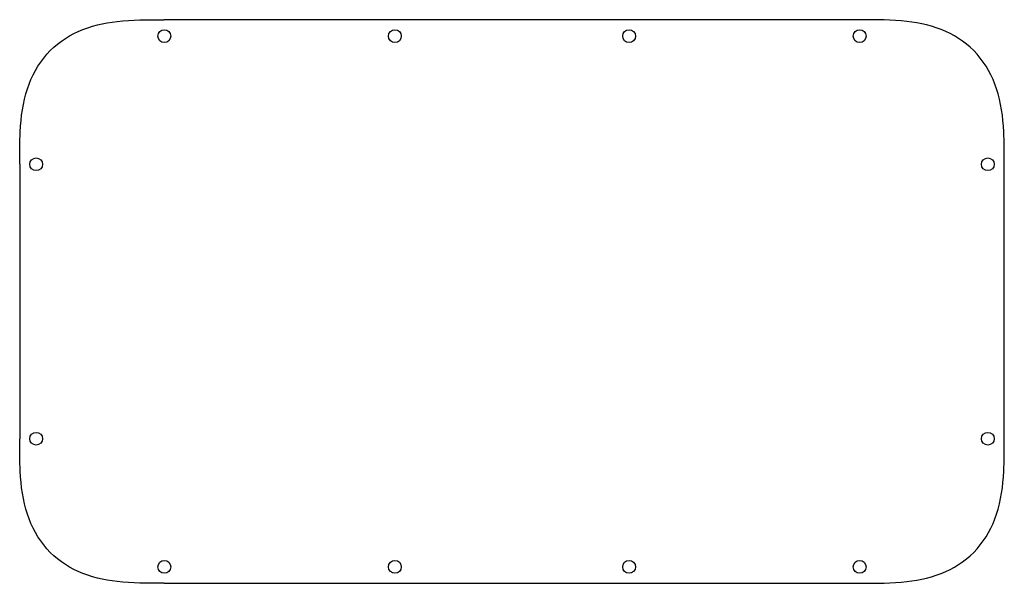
# Model space of a CAD drawing. Header units: millimetres. Extents: x -134 to 135, y -63 to 91.
import ezdxf

# ---------------------------------------------------------------- set-up
doc = ezdxf.new("R2010")
doc.units = ezdxf.units.MM
doc.layers.get('0').update_dxf_attribs({"linetype": 'CONTINUOUS'})

msp = doc.modelspace()

# ---------------------------------------------------------------- linework, layer by layer
for p, q in [((95, 91), (-95, 91)), ((-134.5, 51.5), (-134.5, -23.5)), ((134.5, -23.5), (134.5, 51.5)), ((-95, -63), (95, -63))]:
    msp.add_line(p, q)
for centre in [(-95, 86.5), (-32, 86.5), (32, 86.5), (95, 86.5), (-130, 51.5), (130, 51.5), (-130, -23.5), (130, -23.5), (-95, -58.5), (-32, -58.5), (32, -58.5), (95, -58.5)]:
    msp.add_circle(centre, 1.75)
for points, knots in [([(-134.5, 51.5), (-134.5, 54.66), (-134.5, 57.58), (-134.35, 60.4), (-134.15, 64.48), (-133.63, 68.39), (-132.4, 72.12), (-131.27, 75.56), (-129.49, 78.84), (-127.06, 81.57), (-124.69, 84.23), (-121.71, 86.34), (-118.49, 87.79), (-115.13, 89.3), (-111.53, 90.12), (-107.83, 90.54), (-103.8, 91), (-99.65, 91), (-95, 91)], [-1, -1, -1, -1, -0.873664, -0.873664, -0.873664, -0.69057, -0.69057, -0.69057, -0.521538, -0.521538, -0.521538, -0.357331, -0.357331, -0.357331, -0.185992, -0.185992, -0.185992, 0, 0, 0, 0]), ([(134.5, 51.5), (134.5, 54.66), (134.5, 57.58), (134.35, 60.4), (134.15, 64.48), (133.63, 68.39), (132.4, 72.12), (131.27, 75.56), (129.49, 78.84), (127.06, 81.57), (124.69, 84.23), (121.71, 86.34), (118.49, 87.79), (115.13, 89.3), (111.53, 90.12), (107.83, 90.54), (103.8, 91), (99.65, 91), (95, 91)], [-1, -1, -1, -1, -0.873664, -0.873664, -0.873664, -0.69057, -0.69057, -0.69057, -0.521538, -0.521538, -0.521538, -0.357331, -0.357331, -0.357331, -0.185992, -0.185992, -0.185992, 0, 0, 0, 0]), ([(-95, -63), (-99.65, -63), (-103.8, -63), (-107.83, -62.54), (-111.53, -62.12), (-115.13, -61.3), (-118.49, -59.79), (-121.71, -58.34), (-124.69, -56.23), (-127.06, -53.57), (-129.49, -50.84), (-131.27, -47.56), (-132.4, -44.12), (-133.63, -40.39), (-134.15, -36.48), (-134.35, -32.4), (-134.5, -29.58), (-134.5, -26.66), (-134.5, -23.5)], [0, 0, 0, 0, 0.185992, 0.185992, 0.185992, 0.357331, 0.357331, 0.357331, 0.521538, 0.521538, 0.521538, 0.69057, 0.69057, 0.69057, 0.873664, 0.873664, 0.873664, 1, 1, 1, 1]), ([(95, -63), (99.65, -63), (103.8, -63), (107.83, -62.54), (111.53, -62.12), (115.13, -61.3), (118.49, -59.79), (121.71, -58.34), (124.69, -56.23), (127.06, -53.57), (129.49, -50.84), (131.27, -47.56), (132.4, -44.12), (133.63, -40.39), (134.15, -36.48), (134.35, -32.4), (134.5, -29.58), (134.5, -26.66), (134.5, -23.5)], [0, 0, 0, 0, 0.185992, 0.185992, 0.185992, 0.357331, 0.357331, 0.357331, 0.521538, 0.521538, 0.521538, 0.69057, 0.69057, 0.69057, 0.873664, 0.873664, 0.873664, 1, 1, 1, 1])]:
    msp.add_open_spline(points, degree=3, knots=knots)

doc.saveas('drawing.dxf')
